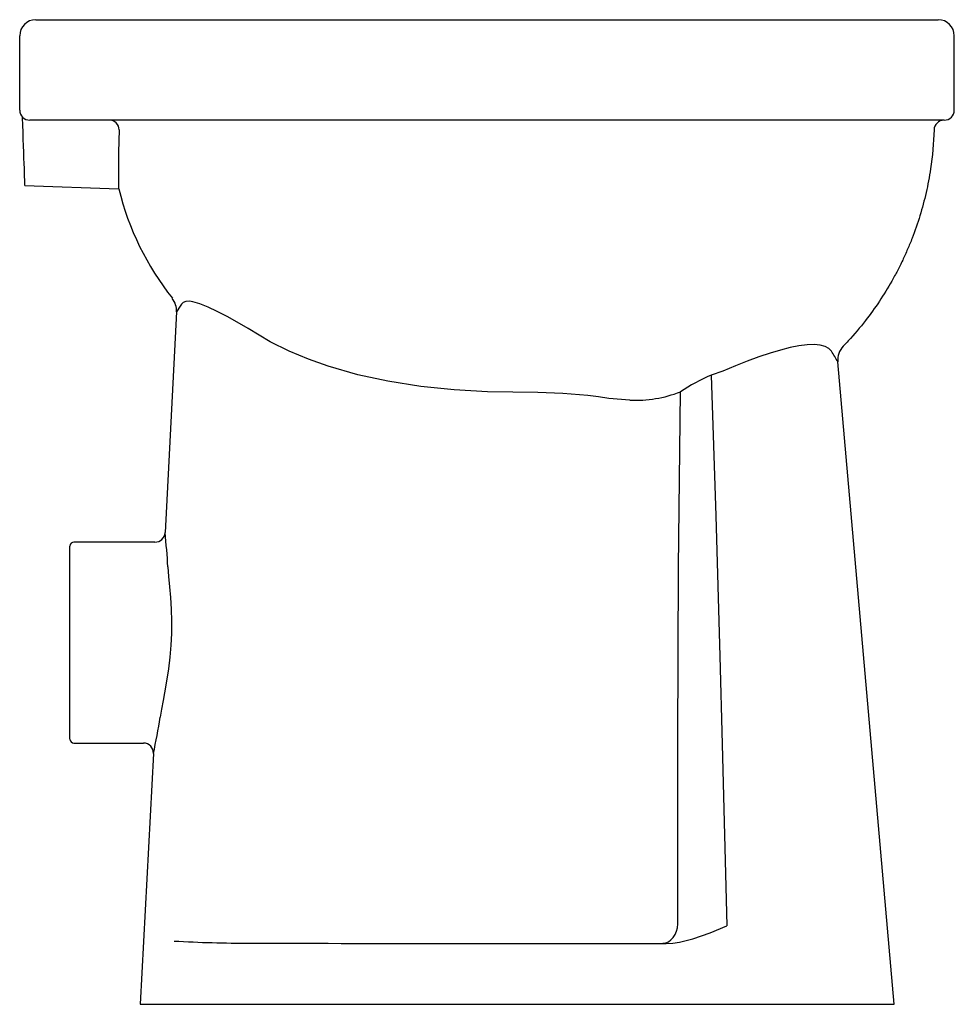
# Model space of a CAD drawing. Header units: millimetres. Extents: x 1008.584 to 1009.049, y 1322.818 to 1323.308.
import ezdxf

# ---------------------------------------------------------------- set-up
doc = ezdxf.new("R2010")
doc.units = ezdxf.units.MM
doc.layers.add('SANINDUSA', color=3, linetype='Continuous')

msp = doc.modelspace()

# ---------------------------------------------------------------- linework, layer by layer
at = {"layer": 'SANINDUSA'}
for p, q in [((1008.592368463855, 1323.307887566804), (1008.604368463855, 1323.307887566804)), ((1008.604368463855, 1323.307887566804), (1008.874368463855, 1323.307887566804)), ((1008.874368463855, 1323.307887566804), (1009.041368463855, 1323.307887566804)), ((1008.584368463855, 1323.262887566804), (1008.584368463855, 1323.299887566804)), ((1009.049368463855, 1323.262887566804), (1009.049368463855, 1323.299887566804)), ((1008.604368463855, 1323.257887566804), (1008.589368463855, 1323.257887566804)), ((1008.874368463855, 1323.257887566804), (1008.604368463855, 1323.257887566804)), ((1009.044368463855, 1323.257887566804), (1008.874368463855, 1323.257887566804)), ((1008.586973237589, 1323.225296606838), (1008.633530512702, 1323.223670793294)), ((1008.662427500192, 1323.162474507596), (1008.656670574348, 1323.052625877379)), ((1009.019368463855, 1322.817887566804), (1008.991396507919, 1323.137608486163)), ((1008.934163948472, 1323.132971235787), (1008.92842940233, 1323.130963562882)), ((1008.609368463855, 1322.949887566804), (1008.609368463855, 1323.045887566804)), ((1008.651677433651, 1323.047887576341), (1008.611368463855, 1323.047887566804)), ((1008.611368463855, 1322.947887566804), (1008.645912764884, 1322.9478875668)), ((1008.650905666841, 1322.942624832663), (1008.644368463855, 1322.817887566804)), ((1008.644368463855, 1322.817887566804), (1008.654065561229, 1322.817887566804)), ((1008.697773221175, 1322.817887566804), (1008.958543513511, 1322.817887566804)), ((1009.01156816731, 1322.817887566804), (1009.019368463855, 1322.817887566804))]:
    msp.add_line(p, q, dxfattribs=at)
at = {"layer": 'SANINDUSA', "flags": 128}
for points in [[(1008.586973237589, 1323.225296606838), (1008.58696695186, 1323.225476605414), (1008.586948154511, 1323.226014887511), (1008.586917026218, 1323.226906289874), (1008.586873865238, 1323.228142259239), (1008.586819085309, 1323.229710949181), (1008.586753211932, 1323.231597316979), (1008.586676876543, 1323.233783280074), (1008.586590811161, 1323.23624786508), (1008.586495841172, 1323.238967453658), (1008.586392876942, 1323.241915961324), (1008.586282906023, 1323.245065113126), (1008.586166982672, 1323.248384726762), (1008.58604621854, 1323.251842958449), (1008.585921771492, 1323.255406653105), (1008.585794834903, 1323.259041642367), (1008.585782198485, 1323.259403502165)], [(1008.709043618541, 1323.147491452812), (1008.70348579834, 1323.150927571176), (1008.697981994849, 1323.154237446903), (1008.692627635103, 1323.157352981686), (1008.687519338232, 1323.160202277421), (1008.682667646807, 1323.162746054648), (1008.678198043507, 1323.164874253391), (1008.674010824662, 1323.166555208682), (1008.67045398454, 1323.16755997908), (1008.66885837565, 1323.167781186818), (1008.667039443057, 1323.167700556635), (1008.665680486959, 1323.167179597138), (1008.664803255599, 1323.166241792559)], [(1008.88793509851, 1323.11852010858), (1008.87747779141, 1323.119358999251), (1008.872260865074, 1323.120176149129), (1008.867036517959, 1323.120937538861), (1008.854608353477, 1323.121938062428), (1008.842134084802, 1323.122352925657), (1008.829640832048, 1323.122512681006), (1008.817155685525, 1323.122747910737), (1008.80055674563, 1323.123642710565), (1008.784016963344, 1323.125347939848), (1008.767612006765, 1323.127925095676), (1008.752617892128, 1323.131171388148), (1008.737878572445, 1323.13538038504), (1008.72803716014, 1323.138865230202), (1008.71840294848, 1323.142893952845), (1008.709043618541, 1323.147491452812)], [(1008.988222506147, 1323.142850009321), (1008.986975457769, 1323.144235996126), (1008.98511576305, 1323.145274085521), (1008.982670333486, 1323.145933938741), (1008.979650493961, 1323.146195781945), (1008.976094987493, 1323.146066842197), (1008.97207769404, 1323.145556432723), (1008.967650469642, 1323.144677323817), (1008.962854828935, 1323.143459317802), (1008.957779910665, 1323.141942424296), (1008.952189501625, 1323.140056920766), (1008.94638794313, 1323.137917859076), (1008.940465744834, 1323.135584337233), (1008.934163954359, 1323.132971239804)], [(1008.928429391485, 1323.130963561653), (1008.9306509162, 1323.061056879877), (1008.932659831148, 1322.991144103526), (1008.933859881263, 1322.947322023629), (1008.936265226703, 1322.856930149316)], [(1008.911820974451, 1322.857870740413), (1008.911768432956, 1322.948283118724), (1008.91214960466, 1323.035491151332), (1008.913080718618, 1323.122696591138)], [(1008.658122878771, 1323.035543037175), (1008.658444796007, 1323.03081132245), (1008.658880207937, 1323.025701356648), (1008.659326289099, 1323.020305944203), (1008.659693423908, 1323.014537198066), (1008.659902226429, 1323.008565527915), (1008.659893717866, 1323.002494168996), (1008.659634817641, 1322.996576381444), (1008.659141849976, 1322.990665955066), (1008.658443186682, 1322.98485745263), (1008.657152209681, 1322.97671977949), (1008.655742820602, 1322.969030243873), (1008.65496719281, 1322.964810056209), (1008.654302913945, 1322.960827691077)], [(1008.904434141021, 1322.848262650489), (1008.905821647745, 1322.848483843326), (1008.907159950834, 1322.849051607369), (1008.908401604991, 1322.849945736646), (1008.909502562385, 1322.85113461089), (1008.910423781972, 1322.852576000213), (1008.91113263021, 1322.854218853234), (1008.911603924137, 1322.856004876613), (1008.911820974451, 1322.857870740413)], [(1008.906087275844, 1322.848202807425), (1008.909404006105, 1322.84836558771), (1008.912698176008, 1322.848836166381), (1008.919339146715, 1322.850481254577), (1008.927819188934, 1322.853453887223), (1008.936233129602, 1322.85691635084), (1008.936265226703, 1322.856930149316)]]:
    msp.add_lwpolyline(points, dxfattribs=at)
at = {"layer": 'SANINDUSA'}
for centre, radius, start, end in [((1008.592368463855, 1323.299887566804), 0.008000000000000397, 90, 180), ((1009.041368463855, 1323.299887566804), 0.008000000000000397, 0, 90), ((1008.589368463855, 1323.262887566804), 0.005, 180, 270), ((1009.044368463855, 1323.262887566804), 0.005, 270, 0), ((1008.629031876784, 1323.253071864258), 0.004817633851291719, 359.3939063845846, 91.62272352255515), ((1009.044294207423, 1323.252887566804), 0.005000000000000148, 90, 178.297559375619), ((1009.17982653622, 1323.232415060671), 0.5463660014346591, 177.8386139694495, 180.9170244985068), ((1008.770337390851, 1323.256923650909), 0.1406410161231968, 193.6639889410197, 218.5322854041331), ((1008.652441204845, 1323.162997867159), 0.0100000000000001, 356.999999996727, 38.42885463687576), ((1009.732568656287, 1322.490246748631), 1.263761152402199, 147.6623762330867, 147.8643019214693), ((1008.918633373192, 1323.097128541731), 0.08326523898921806, 29.08827275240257, 33.30572323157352), ((1009.0013584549, 1323.13848004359), 0.01000000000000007, 136.2096057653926, 184.9999999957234), ((1008.967565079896, 1323.039921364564), 0.0990973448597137, 113.2610885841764, 123.3537369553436), ((1008.890518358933, 1323.180753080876), 0.06228656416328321, 267.6230446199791, 291.2375049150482), ((1008.651723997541, 1323.052856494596), 0.004950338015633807, 269.4911531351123, 357.3308794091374), ((1008.316738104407, 1323.015123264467), 0.3419949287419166, 3.423042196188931, 6.295603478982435), ((1008.611368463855, 1323.045887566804), 0.002000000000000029, 90, 180), ((1008.285075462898, 1323.020322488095), 0.3739900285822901, 348.0094448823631, 350.8464279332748), ((1008.611368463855, 1322.949887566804), 0.00200000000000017, 180, 270), ((1008.645912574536, 1322.942887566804), 0.005000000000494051, 356.9879012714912, 89.99781877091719), ((1008.69639427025, 1323.443488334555), 0.5951399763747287, 266.6057995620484, 270.2640897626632)]:
    msp.add_arc(centre, radius, start, end, dxfattribs=at)
msp.add_ellipse((1008.831868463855, 1322.896894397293), major_axis=(1.396311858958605, -1.4210854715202e-16), ratio=0.03492093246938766, start_param=4.617186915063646, end_param=4.765567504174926, dxfattribs=at)
for points, knots in [([(1009.039296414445, 1323.253036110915), (1009.039101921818, 1323.246492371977), (1009.038149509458, 1323.235985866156), (1009.035468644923, 1323.221806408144), (1009.032393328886, 1323.210276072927), (1009.029149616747, 1323.200927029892), (1009.026533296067, 1323.194536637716), (1009.024941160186, 1323.190931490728), (1009.024056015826, 1323.189021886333), (1009.023209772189, 1323.187244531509), (1009.022347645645, 1323.185475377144), (1009.020626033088, 1323.182088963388), (1009.01734181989, 1323.176041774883), (1009.012189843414, 1323.167673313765), (1009.005010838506, 1323.157705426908), (1008.998835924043, 1323.150390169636), (1008.994977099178, 1323.146273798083), (1008.994139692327, 1323.145400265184)], [0.02471838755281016, 0.02471838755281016, 0.02471838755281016, 0.02471838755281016, 0.125, 0.1875, 0.25, 0.3125, 0.34375, 0.359375, 0.375, 0.3771505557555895, 0.390625, 0.40625, 0.4375, 0.5, 0.5625, 0.6328125, 0.6520004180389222, 0.6520004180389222, 0.6520004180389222, 0.6520004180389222]), ([(1008.654065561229, 1322.817887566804), (1008.654125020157, 1322.817887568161), (1008.654243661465, 1322.817887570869), (1008.654434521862, 1322.817887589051), (1008.654634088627, 1322.81788761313), (1008.654843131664, 1322.817887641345), (1008.655061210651, 1322.817887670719), (1008.655288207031, 1322.817887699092), (1008.65552391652, 1322.817887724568), (1008.655768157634, 1322.817887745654), (1008.656020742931, 1322.817887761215), (1008.656281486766, 1322.817887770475), (1008.656550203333, 1322.817887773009), (1008.656826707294, 1322.817887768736), (1008.657110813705, 1322.81788775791), (1008.657402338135, 1322.817887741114), (1008.657701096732, 1322.817887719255), (1008.658006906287, 1322.817887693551), (1008.658319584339, 1322.817887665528), (1008.658638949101, 1322.817887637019), (1008.658964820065, 1322.817887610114), (1008.659297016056, 1322.817887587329), (1008.659635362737, 1322.817887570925), (1008.660541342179, 1322.817887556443), (1008.662110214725, 1322.817887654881), (1008.664508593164, 1322.817887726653), (1008.667098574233, 1322.817887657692), (1008.66929288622, 1322.817887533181), (1008.670971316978, 1322.817887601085), (1008.672071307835, 1322.817887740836), (1008.673195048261, 1322.817887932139), (1008.674341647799, 1322.817888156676), (1008.675510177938, 1322.817888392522), (1008.67669970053, 1322.817888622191), (1008.677909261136, 1322.817888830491), (1008.679137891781, 1322.817889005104), (1008.680384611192, 1322.81788913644), (1008.681648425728, 1322.817889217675), (1008.682928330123, 1322.817889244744), (1008.684223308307, 1322.817889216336), (1008.685532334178, 1322.817889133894), (1008.686854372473, 1322.817889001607), (1008.688188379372, 1322.817888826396), (1008.689533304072, 1322.817888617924), (1008.690888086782, 1322.817888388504), (1008.692251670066, 1322.817888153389), (1008.693622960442, 1322.817887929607), (1008.695000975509, 1322.817887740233), (1008.69638429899, 1322.817887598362), (1008.697310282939, 1322.817887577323), (1008.697773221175, 1322.817887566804)], [0, 0, 0, 0, 0.01199263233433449, 0.02392948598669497, 0.03581057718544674, 0.04763592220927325, 0.05940553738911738, 0.07111943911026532, 0.08277764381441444, 0.094380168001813, 0.1059270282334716, 0.1174182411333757, 0.1288538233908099, 0.1402337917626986, 0.1515581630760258, 0.162826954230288, 0.1740401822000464, 0.1851978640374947, 0.1963000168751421, 0.2073466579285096, 0.2183378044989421, 0.2292734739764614, 0.2401536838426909, 0.2509784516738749, 0.3147247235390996, 0.3775911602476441, 0.4395812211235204, 0.5006984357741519, 0.5234764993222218, 0.5462454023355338, 0.5690053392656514, 0.5917565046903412, 0.61449909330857, 0.6372332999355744, 0.6599593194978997, 0.6826773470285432, 0.7053875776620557, 0.7280902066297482, 0.7507854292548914, 0.7734734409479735, 0.796154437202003, 0.8188286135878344, 0.8414961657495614, 0.8641572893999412, 0.8868121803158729, 0.9094610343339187, 0.9321040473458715, 0.9547414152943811, 0.9773733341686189, 1, 1, 1, 1]), ([(1008.958543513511, 1322.817887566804), (1008.958792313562, 1322.817887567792), (1008.959289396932, 1322.817887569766), (1008.960033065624, 1322.817887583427), (1008.960774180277, 1322.817887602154), (1008.961512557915, 1322.817887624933), (1008.962248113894, 1322.817887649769), (1008.962980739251, 1322.817887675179), (1008.963710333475, 1322.817887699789), (1008.964436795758, 1322.817887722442), (1008.965160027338, 1322.817887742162), (1008.965879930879, 1322.817887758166), (1008.966596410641, 1322.817887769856), (1008.967309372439, 1322.817887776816), (1008.968018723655, 1322.817887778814), (1008.968724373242, 1322.817887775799), (1008.969426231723, 1322.817887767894), (1008.970124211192, 1322.8178877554), (1008.970818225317, 1322.81788773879), (1008.971508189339, 1322.817887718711), (1008.972194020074, 1322.817887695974), (1008.972875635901, 1322.817887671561), (1008.973552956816, 1322.817887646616), (1008.97422590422, 1322.817887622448), (1008.974894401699, 1322.817887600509), (1008.975558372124, 1322.81788758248), (1008.976217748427, 1322.817887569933), (1008.978113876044, 1322.817887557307), (1008.981183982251, 1322.817887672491), (1008.985281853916, 1322.817887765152), (1008.989162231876, 1322.817887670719), (1008.992807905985, 1322.817887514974), (1008.996207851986, 1322.817887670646), (1008.999349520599, 1322.817887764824), (1009.002215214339, 1322.817887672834), (1009.004178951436, 1322.817887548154), (1009.005433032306, 1322.817887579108), (1009.006108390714, 1322.817887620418), (1009.00675642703, 1322.817887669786), (1009.007376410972, 1322.817887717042), (1009.007967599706, 1322.817887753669), (1009.008529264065, 1322.817887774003), (1009.009060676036, 1322.817887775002), (1009.009561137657, 1322.817887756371), (1009.010029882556, 1322.817887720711), (1009.010466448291, 1322.817887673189), (1009.010869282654, 1322.817887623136), (1009.011240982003, 1322.817887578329), (1009.01145895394, 1322.817887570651), (1009.01156816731, 1322.817887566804)], [0, 0, 0, 0, 0.009905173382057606, 0.01978977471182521, 0.0296538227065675, 0.03949733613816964, 0.04932033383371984, 0.05912283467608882, 0.06890485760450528, 0.07866642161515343, 0.08840754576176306, 0.09812824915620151, 0.1078285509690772, 0.1175084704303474, 0.1271680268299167, 0.1368072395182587, 0.1464261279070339, 0.1560247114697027, 0.1656030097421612, 0.1751610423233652, 0.1846988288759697, 0.1942163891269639, 0.2037137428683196, 0.2131909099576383, 0.2226479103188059, 0.2320847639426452, 0.2415014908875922, 0.2508981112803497, 0.3137295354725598, 0.376291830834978, 0.4385910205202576, 0.5006331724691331, 0.5626478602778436, 0.6249280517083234, 0.6874798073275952, 0.7503091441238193, 0.7690306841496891, 0.7878325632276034, 0.8067149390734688, 0.8256779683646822, 0.8447218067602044, 0.8638466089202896, 0.8830525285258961, 0.9023397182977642, 0.9217083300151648, 0.9411585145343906, 0.9606904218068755, 0.980304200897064, 1, 1, 1, 1])]:
    msp.add_open_spline(points, degree=3, knots=knots, dxfattribs=at)

doc.saveas('drawing.dxf')
